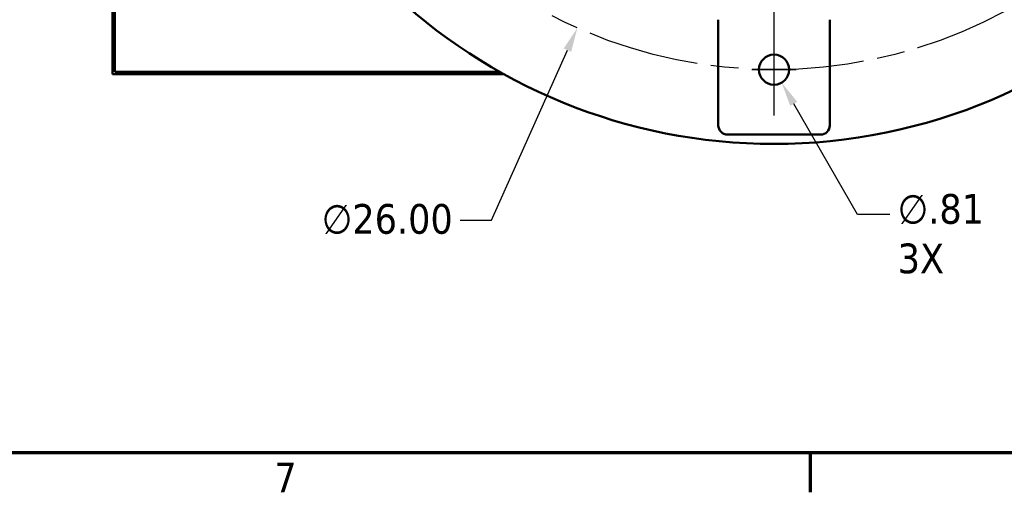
# Model space of a CAD drawing. Header units: inches. Extents: x 1 to 226, y 4 to 143.
# Tile 2 of 81: x 35 to 62, y 6 to 18. Entities that reach past the tile are written whole.
import ezdxf

# ---------------------------------------------------------------- set-up
doc = ezdxf.new("R2010")
doc.units = ezdxf.units.IN
doc.header["$LTSCALE"] = 6.666667
doc.header["$MEASUREMENT"] = 0
doc.linetypes.add('CHAIN', pattern=[0.7087, 0.4724, -0.0591, 0.1181, -0.0591])
for name, color, linetype, lineweight in [('Border (ANSI)', 7, 'Continuous', 70), ('Center Mark (ANSI)', 7, 'Continuous', 25), ('Centerline (ANSI)', 7, 'Continuous', 25), ('Dimension (ANSI)', 7, 'Continuous', 25), ('Visible (ANSI)', 7, 'Continuous', 50)]:
    doc.layers.add(name, color=color, linetype=linetype, lineweight=lineweight)
doc.styles.add('Note Text (ANSI)', font='tahoma.ttf')
doc.dimstyles.new('Default (ANSI)', dxfattribs={"dimscale": 6.666667, "dimtxt": 0.12, "dimasz": 0.098425, "dimexe": 0.125, "dimexo": 0.0625, "dimgap": 0.031496, "dimtad": 0, "dimtih": 1, "dimtoh": 1, "dimrnd": 1e-08, "dimzin": 4, "dimdsep": 46, "dimtxsty": 'Note Text (ANSI)', "dimcen": 0.09, "dimdle": 0.393701, "dimclrd": 256, "dimclre": 256, "dimclrt": 256, "dimadec": 0, "dimazin": 1, "dimtfac": 1, "dimtofl": 0, "dimtmove": 0, "dimatfit": 3, "dimfxl": 1, "dimtolj": 1, "dimtzin": 4, "dimlwd": -1, "dimlwe": -1, "dimarcsym": 0})

# ---------------------------------------------------------------- blocks, each defined once
blk = doc.blocks.new('Borders Default Border')
at = {"layer": 'Border (ANSI)'}
blk.add_line((8.5, 1), (8.5, 0.84), dxfattribs=at)
at = {"layer": 'Border (ANSI)', "flags": 128}
blk.add_lwpolyline([(0.5, 1), (0.5, 21), (33.5, 21), (33.5, 1), (0.5, 1)], dxfattribs=at)
at = {"layer": 'Border (ANSI)', "insert": (6.3378, 0.84), "char_height": 0.12, "attachment_point": 7, "style": 'Note Text (ANSI)'}
blk.add_mtext('7', dxfattribs=at)
blk = doc.blocks.new('*D11')
at = {"layer": 'Defpoints', "color": 0, "transparency": 16777216}
for p in [(60.988, 41.858), (50.406, 18.109)]:
    blk.add_point(p, dxfattribs=at)
at = {"layer": 'Dimension (ANSI)', "transparency": 16777216}
for p, q in [((55.697, 29.384), (55.697, 30.584)), ((55.097, 29.984), (56.297, 29.984)), ((48.1, 12.934), (50.139, 17.51)), ((47.255, 12.934), (48.1, 12.934))]:
    blk.add_line(p, q, dxfattribs=at)
blk.add_solid([(50.039, 17.554), (50.239, 17.465), (50.406, 18.109)], dxfattribs=at)
at = {"layer": 'Dimension (ANSI)', "transparency": 16777216, "insert": (43.529, 13.365), "char_height": 0.8, "attachment_point": 1, "style": 'Note Text (ANSI)'}
blk.add_mtext('\\A1;∅26.00', dxfattribs=at)
blk = doc.blocks.new('*D12')
at = {"layer": 'Defpoints', "color": 0, "transparency": 16777216}
for p in [(55.495, 17.335), (55.9, 16.633)]:
    blk.add_point(p, dxfattribs=at)
at = {"layer": 'Dimension (ANSI)', "transparency": 16777216}
for p, q in [((55.697, 16.384), (55.697, 17.584)), ((55.097, 16.984), (56.297, 16.984)), ((57.946, 13.085), (56.227, 16.065)), ((58.814, 13.085), (57.946, 13.085))]:
    blk.add_line(p, q, dxfattribs=at)
blk.add_solid([(56.322, 16.119), (56.133, 16.01), (55.9, 16.633)], dxfattribs=at)
at = {"layer": 'Dimension (ANSI)', "transparency": 16777216, "insert": (59.024, 13.634), "char_height": 0.8, "attachment_point": 1, "style": 'Note Text (ANSI)'}
blk.add_mtext('\\A1;\\fTahoma|b0|i0;\\H0.8000;∅.81\\P\\fTahoma|b0|i0;\\H0.8000;3X', dxfattribs=at)
blk = doc.blocks.new('*D13')
at = {"layer": 'Defpoints', "color": 0, "transparency": 16777216}
for p in [(45.511, 35.865), (55.697, 29.984), (47.681, 28.57), (55.697, 15.745)]:
    blk.add_point(p, dxfattribs=at)
at = {"layer": 'Dimension (ANSI)', "transparency": 16777216}
for p, q in [((45.872, 35.656), (49.37, 33.637)), ((55.697, 16.162), (55.697, 22.678))]:
    blk.add_line(p, q, dxfattribs=at)
for start, end in [(154.6203, 205.0249), (215.2389, 265.3797)]:
    blk.add_arc((55.697, 29.984), 8.139, start, end, dxfattribs=at)
for points in [[(48.246, 33.523), (48.44, 33.422), (48.648, 34.053)], [(55.046, 21.98), (55.037, 21.762), (55.697, 21.844)]]:
    blk.add_solid(points, dxfattribs=at)
at = {"layer": 'Dimension (ANSI)', "transparency": 16777216, "insert": (46.446, 26.331), "char_height": 0.8, "attachment_point": 1, "style": 'Note Text (ANSI)'}
blk.add_mtext('\\A1;\\fTahoma|b0|i0;\\H0.8000;120° TYP', dxfattribs=at)

msp = doc.modelspace()

# ---------------------------------------------------------------- linework, layer by layer
at = {"layer": 'Center Mark (ANSI)', "linetype": 'CHAIN', "ltscale": 0.206278}
msp.add_line((55.6971, 15.7454), (55.6971, 18.2221), dxfattribs=at)
at = {"layer": 'Centerline (ANSI)', "linetype": 'CHAIN', "ltscale": 0.952448}
msp.add_circle((55.6971, 29.9837), 13, dxfattribs=at)
at = {"layer": 'Visible (ANSI)'}
for p, q in [((37.8971, 21.8587), (37.8971, 16.8587)), ((37.9591, 16.9207), (37.9591, 21.7967)), ((54.1971, 15.4837), (54.1971, 18.3299)), ((57.1971, 18.3299), (57.1971, 15.4837)), ((48.4353, 16.8587), (37.8971, 16.8587)), ((48.3243, 16.9207), (37.9591, 16.9207)), ((54.4471, 15.2337), (56.9471, 15.2337))]:
    msp.add_line(p, q, dxfattribs=at)
msp.add_circle((55.6971, 16.9837), 0.405, dxfattribs=at)
for centre, radius, start, end in [((55.6971, 29.9837), 15, 99.32087, 95.15123), ((54.4471, 15.4837), 0.25, 180, 270), ((56.9471, 15.4837), 0.25, 270, 0)]:
    msp.add_arc(centre, radius, start, end, dxfattribs=at)

# ---------------------------------------------------------------- block references
at = {"xscale": 6.666666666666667, "yscale": 6.666666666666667, "zscale": 6.666666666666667}
msp.add_blockref('Borders Default Border', (0, 0), dxfattribs=at)

# ---------------------------------------------------------------- dimensions: what is measured, and where the dimension line sits
at = {"layer": 'Dimension (ANSI)'}
dim = msp.add_diameter_dim_2p(p1=(60.9884, 41.8582), p2=(50.4059, 18.1093), dimstyle='Default (ANSI)', override={"dimgap": 0.031496, "dimdec": 2, "dimlfac": 1, "dimtol": 0, "dimlim": 0, "dimtp": 0, "dimtm": 0, "dimtdec": 2}, dxfattribs=at)
dim.commit()
dim.dimension.update_dxf_attribs({"geometry": '*D11', "text_midpoint": (45.2871, 12.9343), "dimtype": 163})
dim = msp.add_angular_dim_3p(base=(47.6814, 28.5704), center=(55.6971, 29.9837), p1=(45.5112, 35.8646), p2=(55.6971, 15.7454), text='\\fTahoma|b0|i0;\\H0.8000;<> TYP', dimstyle='Default (ANSI)', override={"dimgap": 0.031496, "dimadec": 0, "dimtol": 0, "dimlim": 0, "dimtp": 0, "dimtm": 0, "dimtdec": 0}, dxfattribs=at)
dim.commit()
dim.dimension.update_dxf_attribs({"geometry": '*D13', "text_midpoint": (48.6482, 25.9141), "dimtype": 165})
dim = msp.add_diameter_dim_2p(p1=(55.4948, 17.3346), p2=(55.8995, 16.6329), text='\\fTahoma|b0|i0;\\H0.8000;<>\\P\\fTahoma|b0|i0;\\H0.8000;3X', dimstyle='Default (ANSI)', override={"dimgap": 0.031496, "dimdec": 2, "dimlfac": 1, "dimtol": 0, "dimlim": 0, "dimtp": 0, "dimtm": 0, "dimtdec": 2, "dimtvp": -0.25}, dxfattribs=at)
dim.commit()
dim.dimension.update_dxf_attribs({"geometry": '*D12', "text_midpoint": (60.159, 13.0847), "dimtype": 163})

doc.saveas('drawing.dxf')
